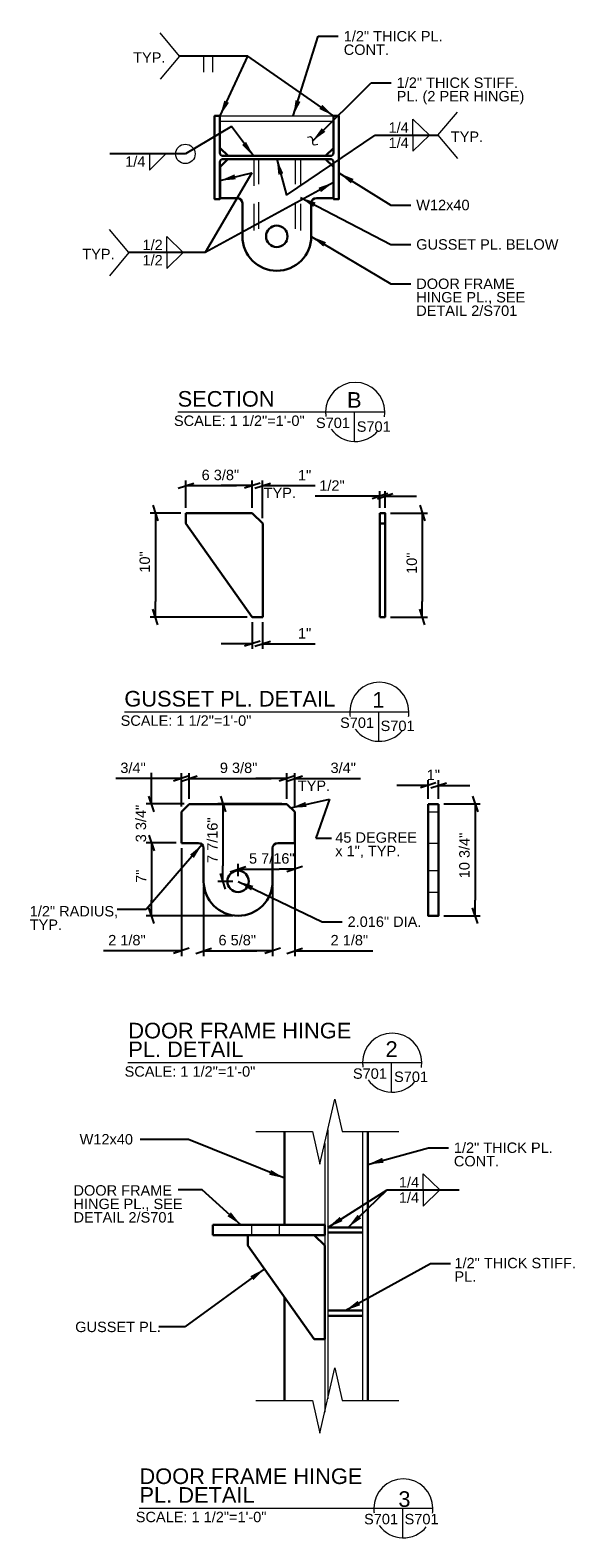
# Model space of a CAD drawing. Header units: inches. Extents: x 426 to 861, y -156 to 91.
# Tile 3 of 3: x 809 to 861, y -110 to 35. Entities that reach past the tile are written whole.
import ezdxf
from ezdxf.enums import TextEntityAlignment as Align

# ---------------------------------------------------------------- set-up
doc = ezdxf.new("R2010")
doc.units = ezdxf.units.IN
doc.header["$LTSCALE"] = 12
doc.header["$MEASUREMENT"] = 0
doc.linetypes.add('DGN Style 2', pattern=[0.358262, 0.214957, -0.143305])
for name, color, linetype, lineweight in [('G-ANN-TTLB', 7, 'Continuous', 0), ('G-ANNO-DIM', 1, 'Continuous', 0), ('G-ANNO-TEXT', 7, 'Continuous', 0), ('S-COLS-PRIM', 3, 'Continuous', 30), ('S-STIF-TRAN', 3, 'Continuous', 30)]:
    doc.layers.add(name, color=color, linetype=linetype, lineweight=lineweight)
doc.styles.add("1 1 2 1'-0", font='arial.ttf', dxfattribs={"height": 1})
doc.dimstyles.new("1 1 2 1'-0", dxfattribs={"dimtxt": 1, "dimasz": 1.5, "dimexe": 0.5, "dimexo": 0.5, "dimgap": 0.5, "dimtad": 1, "dimdec": 4, "dimzin": 11, "dimdsep": 46, "dimlunit": 4, "dimtxsty": "1 1 2 1'-0", "dimcen": 0.09, "dimadec": 4, "dimazin": 3, "dimtfac": 1, "dimtdec": 4, "dimtofl": 0, "dimtmove": 0, "dimatfit": 3, "dimfxl": 1, "dimfrac": 2, "dimtzin": 11, "dimarcsym": 0})

# ---------------------------------------------------------------- blocks, each defined once
blk = doc.blocks.new('w12x40-e')
at = {"layer": 'S-COLS-PRIM', "flags": 128}
blk.add_lwpolyline([(-0.15, -5.16), (-0.15, 5.15), (-0.15, 5.15, 0.414214), (-0.45, 5.45), (-0.45, 5.45), (-4, 5.45), (-4, 5.97), (4, 5.97), (4, 5.45), (0.45, 5.45), (0.45, 5.45, 0.414214), (0.15, 5.15), (0.15, 5.15), (0.15, -5.16), (0.15, -5.16, 0.414214), (0.45, -5.46), (0.45, -5.46), (4, -5.46), (4, -5.97), (-4, -5.97), (-4, -5.46), (-0.45, -5.46), (-0.45, -5.46, 0.414214), (-0.15, -5.16)], format="xyb", close=True, dxfattribs=at)
blk = doc.blocks.new('*U103')
at = {"layer": 'S-STIF-TRAN'}
for p, q in [((-4.69, 5.37), (-5.44, 4.62)), ((-5.44, 4.62), (-5.44, 1.62)), ((-4.69, 5.37), (4.69, 5.37)), ((4.69, 5.37), (5.44, 4.62)), ((5.44, 4.62), (5.44, 1.62)), ((-5.44, 1.62), (-3.81, 1.62)), ((3.81, 1.62), (5.44, 1.62)), ((-3.31, 1.12), (-3.31, -2.06)), ((3.31, 1.12), (3.31, -2.06))]:
    blk.add_line(p, q, dxfattribs=at)
blk.add_circle((0, -2.06), 1.03, dxfattribs=at)
at = {"layer": 'S-STIF-TRAN', "extrusion": (0, 0, -1)}
for centre, radius, start, end in [((3.81, 1.12), 0.5, 90, 180), ((-3.81, 1.12), 0.5, 0, 90), ((0, -2.06), 3.31, 180, 0)]:
    blk.add_arc(centre, radius, start, end, dxfattribs=at)
blk = doc.blocks.new('*U104')
at = {"layer": 'S-STIF-TRAN'}
for p, q in [((-4.69, 5.37), (-5.44, 4.62)), ((-5.44, 4.62), (-5.44, 1.62)), ((-4.69, 5.37), (4.69, 5.37)), ((4.69, 5.37), (5.44, 4.62)), ((5.44, 4.62), (5.44, 1.62)), ((-5.44, 1.62), (-3.81, 1.62)), ((3.81, 1.62), (5.44, 1.62)), ((-3.31, 1.12), (-3.31, -2.06)), ((3.31, 1.12), (3.31, -2.06))]:
    blk.add_line(p, q, dxfattribs=at)
blk.add_circle((0, -2.06), 1.03, dxfattribs=at)
at = {"layer": 'S-STIF-TRAN', "extrusion": (0, 0, -1)}
for centre, radius, start, end in [((3.81, 1.12), 0.5, 90, 180), ((-3.81, 1.12), 0.5, 0, 90), ((0, -2.06), 3.31, 180, 0)]:
    blk.add_arc(centre, radius, start, end, dxfattribs=at)
blk = doc.blocks.new('_Oblique_0.3')
at = {"color": 0, "linetype": 'ByBlock', "lineweight": -2}
for p, q in [((0, 0), (-1, 0)), ((0.5, 0.167), (-0.5, -0.167))]:
    blk.add_line(p, q, dxfattribs=at)
blk = doc.blocks.new('*D124')
at = {"layer": 'Defpoints', "color": 0, "lineweight": 0, "transparency": 16777216}
for p in [(848.29, -37.33), (847.29, -39.12), (848.29, -39.12)]:
    blk.add_point(p, dxfattribs=at)
at = {"layer": 'G-ANNO-DIM', "color": 0, "lineweight": -2, "transparency": 16777216}
for p, q in [((845.79, -37.33), (844.29, -37.33)), ((847.29, -38.62), (847.29, -36.83)), ((848.29, -38.62), (848.29, -36.83)), ((849.79, -37.33), (851.29, -37.33))]:
    blk.add_line(p, q, dxfattribs=at)
at = {"layer": 'G-ANNO-DIM', "color": 0, "lineweight": -2, "transparency": 16777216, "xscale": 1.5, "yscale": 1.5, "zscale": 1.5}
blk.add_blockref('_Oblique_0.3', (847.29, -37.33), dxfattribs=at)
at = {"layer": 'G-ANNO-DIM', "color": 0, "lineweight": -2, "transparency": 16777216, "xscale": 1.5, "yscale": 1.5, "zscale": 1.5, "rotation": 180}
blk.add_blockref('_Oblique_0.3', (848.29, -37.33), dxfattribs=at)
at = {"layer": 'G-ANNO-DIM', "color": 0, "transparency": 16777216, "insert": (847.79, -36.32), "char_height": 1, "attachment_point": 5, "style": "1 1 2 1'-0"}
blk.add_mtext('1"', dxfattribs=at)
blk = doc.blocks.new('*D125')
at = {"layer": 'Defpoints', "color": 0, "lineweight": 0, "transparency": 16777216}
for p in [(848.29, -39.12), (848.29, -49.87), (851.8, -49.87)]:
    blk.add_point(p, dxfattribs=at)
at = {"layer": 'G-ANNO-DIM', "color": 0, "lineweight": -2, "transparency": 16777216}
for p, q in [((848.79, -39.12), (852.3, -39.12)), ((851.8, -40.62), (851.8, -48.37)), ((848.79, -49.87), (852.3, -49.87))]:
    blk.add_line(p, q, dxfattribs=at)
at = {"layer": 'G-ANNO-DIM', "color": 0, "lineweight": -2, "transparency": 16777216, "xscale": 1.5, "yscale": 1.5, "zscale": 1.5}
for p, rotation in [((851.8, -39.12), 90), ((851.8, -49.87), 270)]:
    blk.add_blockref('_Oblique_0.3', p, dxfattribs=dict(at, rotation=rotation))
at = {"layer": 'G-ANNO-DIM', "color": 0, "transparency": 16777216, "insert": (850.78, -44.07), "char_height": 1, "attachment_point": 5, "rotation": 90, "style": "1 1 2 1'-0"}
blk.add_mtext('10 3/4"', dxfattribs=at)
blk = doc.blocks.new('*D126')
at = {"layer": 'Defpoints', "color": 0, "lineweight": 0, "transparency": 16777216}
for p in [(833.72, -36.67), (824.34, -39.12), (833.72, -39.12)]:
    blk.add_point(p, dxfattribs=at)
at = {"layer": 'G-ANNO-DIM', "color": 0, "lineweight": -2, "transparency": 16777216}
for p, q in [((824.34, -38.62), (824.34, -36.17)), ((833.72, -38.62), (833.72, -36.17)), ((825.84, -36.67), (832.22, -36.67))]:
    blk.add_line(p, q, dxfattribs=at)
at = {"layer": 'G-ANNO-DIM', "color": 0, "lineweight": -2, "transparency": 16777216, "xscale": 1.5, "yscale": 1.5, "zscale": 1.5, "rotation": 180}
blk.add_blockref('_Oblique_0.3', (824.34, -36.67), dxfattribs=at)
at = {"layer": 'G-ANNO-DIM', "color": 0, "lineweight": -2, "transparency": 16777216, "xscale": 1.5, "yscale": 1.5, "zscale": 1.5}
blk.add_blockref('_Oblique_0.3', (833.72, -36.67), dxfattribs=at)
at = {"layer": 'G-ANNO-DIM', "color": 0, "transparency": 16777216, "insert": (829.08, -35.65), "char_height": 1, "attachment_point": 5, "style": "1 1 2 1'-0"}
blk.add_mtext('9 3/8"', dxfattribs=at)
blk = doc.blocks.new('*D127')
at = {"layer": 'Defpoints', "color": 0, "lineweight": 0, "transparency": 16777216}
for p in [(834.47, -36.67), (833.72, -39.12), (834.47, -39.87)]:
    blk.add_point(p, dxfattribs=at)
at = {"layer": 'G-ANNO-DIM', "color": 0, "lineweight": -2, "transparency": 16777216}
for p, q in [((833.72, -38.62), (833.72, -36.17)), ((834.47, -39.37), (834.47, -36.17)), ((832.22, -36.67), (830.72, -36.67)), ((835.97, -36.67), (840.78, -36.67))]:
    blk.add_line(p, q, dxfattribs=at)
at = {"layer": 'G-ANNO-DIM', "color": 0, "lineweight": -2, "transparency": 16777216, "xscale": 1.5, "yscale": 1.5, "zscale": 1.5}
blk.add_blockref('_Oblique_0.3', (833.72, -36.67), dxfattribs=at)
at = {"layer": 'G-ANNO-DIM', "color": 0, "lineweight": -2, "transparency": 16777216, "xscale": 1.5, "yscale": 1.5, "zscale": 1.5, "rotation": 180}
blk.add_blockref('_Oblique_0.3', (834.47, -36.67), dxfattribs=at)
at = {"layer": 'G-ANNO-DIM', "color": 0, "transparency": 16777216, "insert": (839.13, -35.65), "char_height": 1, "attachment_point": 5, "style": "1 1 2 1'-0"}
blk.add_mtext('3/4"', dxfattribs=at)
blk = doc.blocks.new('*D128')
at = {"layer": 'Defpoints', "color": 0, "lineweight": 0, "transparency": 16777216}
for p in [(823.59, -36.67), (824.34, -39.12), (823.59, -39.87)]:
    blk.add_point(p, dxfattribs=at)
at = {"layer": 'G-ANNO-DIM', "color": 0, "lineweight": -2, "transparency": 16777216}
for p, q in [((823.59, -39.37), (823.59, -36.17)), ((824.34, -38.62), (824.34, -36.17)), ((822.09, -36.67), (817.28, -36.67)), ((825.84, -36.67), (827.34, -36.67))]:
    blk.add_line(p, q, dxfattribs=at)
at = {"layer": 'G-ANNO-DIM', "color": 0, "lineweight": -2, "transparency": 16777216, "xscale": 1.5, "yscale": 1.5, "zscale": 1.5}
blk.add_blockref('_Oblique_0.3', (823.59, -36.67), dxfattribs=at)
at = {"layer": 'G-ANNO-DIM', "color": 0, "lineweight": -2, "transparency": 16777216, "xscale": 1.5, "yscale": 1.5, "zscale": 1.5, "rotation": 180}
blk.add_blockref('_Oblique_0.3', (824.34, -36.67), dxfattribs=at)
at = {"layer": 'G-ANNO-DIM', "color": 0, "transparency": 16777216, "insert": (818.94, -35.65), "char_height": 1, "attachment_point": 5, "style": "1 1 2 1'-0"}
blk.add_mtext('3/4"', dxfattribs=at)
blk = doc.blocks.new('*D129')
at = {"layer": 'Defpoints', "color": 0, "lineweight": 0, "transparency": 16777216}
for p in [(824.34, -39.12), (820.71, -42.87), (823.59, -42.87)]:
    blk.add_point(p, dxfattribs=at)
at = {"layer": 'G-ANNO-DIM', "color": 0, "lineweight": -2, "transparency": 16777216}
for p, q in [((820.71, -37.62), (820.71, -36.12)), ((823.84, -39.12), (820.21, -39.12)), ((823.09, -42.87), (820.21, -42.87)), ((820.71, -44.37), (820.71, -45.87))]:
    blk.add_line(p, q, dxfattribs=at)
at = {"layer": 'G-ANNO-DIM', "color": 0, "lineweight": -2, "transparency": 16777216, "xscale": 1.5, "yscale": 1.5, "zscale": 1.5}
for p, rotation in [((820.71, -39.12), 270), ((820.71, -42.87), 90)]:
    blk.add_blockref('_Oblique_0.3', p, dxfattribs=dict(at, rotation=rotation))
at = {"layer": 'G-ANNO-DIM', "color": 0, "transparency": 16777216, "insert": (819.7, -41), "char_height": 1, "attachment_point": 5, "rotation": 90, "style": "1 1 2 1'-0"}
blk.add_mtext('3 3/4"', dxfattribs=at)
blk = doc.blocks.new('*D130')
at = {"layer": 'Defpoints', "color": 0, "lineweight": 0, "transparency": 16777216}
for p in [(825.72, -46.56), (832.34, -46.56), (832.34, -53.24)]:
    blk.add_point(p, dxfattribs=at)
at = {"layer": 'G-ANNO-DIM', "color": 0, "lineweight": -2, "transparency": 16777216}
for p, q in [((825.72, -47.06), (825.72, -53.74)), ((832.34, -47.06), (832.34, -53.74)), ((827.22, -53.24), (830.84, -53.24))]:
    blk.add_line(p, q, dxfattribs=at)
at = {"layer": 'G-ANNO-DIM', "color": 0, "lineweight": -2, "transparency": 16777216, "xscale": 1.5, "yscale": 1.5, "zscale": 1.5, "rotation": 180}
blk.add_blockref('_Oblique_0.3', (825.72, -53.24), dxfattribs=at)
at = {"layer": 'G-ANNO-DIM', "color": 0, "lineweight": -2, "transparency": 16777216, "xscale": 1.5, "yscale": 1.5, "zscale": 1.5}
blk.add_blockref('_Oblique_0.3', (832.34, -53.24), dxfattribs=at)
at = {"layer": 'G-ANNO-DIM', "color": 0, "transparency": 16777216, "insert": (828.95, -52.22), "char_height": 1, "attachment_point": 5, "style": "1 1 2 1'-0"}
blk.add_mtext('6 5/8"', dxfattribs=at)
blk = doc.blocks.new('*D131')
at = {"layer": 'Defpoints', "color": 0, "lineweight": 0, "transparency": 16777216}
for p in [(823.59, -42.87), (820.71, -49.87), (829.03, -49.87)]:
    blk.add_point(p, dxfattribs=at)
at = {"layer": 'G-ANNO-DIM', "color": 0, "lineweight": -2, "transparency": 16777216}
for p, q in [((823.09, -42.87), (820.21, -42.87)), ((820.71, -44.37), (820.71, -48.37)), ((828.53, -49.87), (820.21, -49.87))]:
    blk.add_line(p, q, dxfattribs=at)
at = {"layer": 'G-ANNO-DIM', "color": 0, "lineweight": -2, "transparency": 16777216, "xscale": 1.5, "yscale": 1.5, "zscale": 1.5}
for p, rotation in [((820.71, -42.87), 90), ((820.71, -49.87), 270)]:
    blk.add_blockref('_Oblique_0.3', p, dxfattribs=dict(at, rotation=rotation))
at = {"layer": 'G-ANNO-DIM', "color": 0, "transparency": 16777216, "insert": (819.71, -46.07), "char_height": 1, "attachment_point": 5, "rotation": 90, "style": "1 1 2 1'-0"}
blk.add_mtext('7"', dxfattribs=at)
blk = doc.blocks.new('*D132')
at = {"layer": 'Defpoints', "color": 0, "lineweight": 0, "transparency": 16777216}
for p in [(834.47, -42.87), (832.34, -46.56), (834.47, -53.24)]:
    blk.add_point(p, dxfattribs=at)
at = {"layer": 'G-ANNO-DIM', "color": 0, "lineweight": -2, "transparency": 16777216}
for p, q in [((834.47, -43.37), (834.47, -53.74)), ((832.34, -47.06), (832.34, -53.74)), ((830.84, -53.24), (829.34, -53.24)), ((835.97, -53.24), (841.97, -53.24))]:
    blk.add_line(p, q, dxfattribs=at)
at = {"layer": 'G-ANNO-DIM', "color": 0, "lineweight": -2, "transparency": 16777216, "xscale": 1.5, "yscale": 1.5, "zscale": 1.5}
blk.add_blockref('_Oblique_0.3', (832.34, -53.24), dxfattribs=at)
at = {"layer": 'G-ANNO-DIM', "color": 0, "lineweight": -2, "transparency": 16777216, "xscale": 1.5, "yscale": 1.5, "zscale": 1.5, "rotation": 180}
blk.add_blockref('_Oblique_0.3', (834.47, -53.24), dxfattribs=at)
at = {"layer": 'G-ANNO-DIM', "color": 0, "transparency": 16777216, "insert": (839.72, -52.22), "char_height": 1, "attachment_point": 5, "style": "1 1 2 1'-0"}
blk.add_mtext('2 1/8"', dxfattribs=at)
blk = doc.blocks.new('*D133')
at = {"layer": 'Defpoints', "color": 0, "lineweight": 0, "transparency": 16777216}
for p in [(823.59, -42.87), (825.72, -46.56), (823.59, -53.24)]:
    blk.add_point(p, dxfattribs=at)
at = {"layer": 'G-ANNO-DIM', "color": 0, "lineweight": -2, "transparency": 16777216}
for p, q in [((823.59, -43.37), (823.59, -53.74)), ((825.72, -47.06), (825.72, -53.74)), ((822.09, -53.24), (816.1, -53.24)), ((827.22, -53.24), (828.72, -53.24))]:
    blk.add_line(p, q, dxfattribs=at)
at = {"layer": 'G-ANNO-DIM', "color": 0, "lineweight": -2, "transparency": 16777216, "xscale": 1.5, "yscale": 1.5, "zscale": 1.5}
blk.add_blockref('_Oblique_0.3', (823.59, -53.24), dxfattribs=at)
at = {"layer": 'G-ANNO-DIM', "color": 0, "lineweight": -2, "transparency": 16777216, "xscale": 1.5, "yscale": 1.5, "zscale": 1.5, "rotation": 180}
blk.add_blockref('_Oblique_0.3', (825.72, -53.24), dxfattribs=at)
at = {"layer": 'G-ANNO-DIM', "color": 0, "transparency": 16777216, "insert": (818.35, -52.22), "char_height": 1, "attachment_point": 5, "style": "1 1 2 1'-0"}
blk.add_mtext('2 1/8"', dxfattribs=at)
blk = doc.blocks.new('*D134')
at = {"layer": 'Defpoints', "color": 0, "lineweight": 0, "transparency": 16777216}
for p in [(833.72, -39.12), (827.58, -46.56), (829.03, -46.56)]:
    blk.add_point(p, dxfattribs=at)
at = {"layer": 'G-ANNO-DIM', "color": 0, "lineweight": -2, "transparency": 16777216}
for p, q in [((833.22, -39.12), (827.08, -39.12)), ((827.58, -40.62), (827.58, -45.06)), ((828.53, -46.56), (827.08, -46.56))]:
    blk.add_line(p, q, dxfattribs=at)
at = {"layer": 'G-ANNO-DIM', "color": 0, "lineweight": -2, "transparency": 16777216, "xscale": 1.5, "yscale": 1.5, "zscale": 1.5}
for p, rotation in [((827.58, -39.12), 90), ((827.58, -46.56), 270)]:
    blk.add_blockref('_Oblique_0.3', p, dxfattribs=dict(at, rotation=rotation))
at = {"layer": 'G-ANNO-DIM', "color": 0, "transparency": 16777216, "insert": (826.57, -42.6), "char_height": 1, "attachment_point": 5, "rotation": 90, "style": "1 1 2 1'-0"}
blk.add_mtext('7 7/16"', dxfattribs=at)
blk = doc.blocks.new('*D135')
at = {"layer": 'Defpoints', "color": 0, "lineweight": 0, "transparency": 16777216}
for p in [(834.47, -39.87), (834.47, -45.38), (829.03, -46.56)]:
    blk.add_point(p, dxfattribs=at)
at = {"layer": 'G-ANNO-DIM', "color": 0, "lineweight": -2, "transparency": 16777216}
for p, q in [((834.47, -40.37), (834.47, -45.88)), ((829.03, -46.06), (829.03, -44.88)), ((830.53, -45.38), (832.97, -45.38))]:
    blk.add_line(p, q, dxfattribs=at)
at = {"layer": 'G-ANNO-DIM', "color": 0, "lineweight": -2, "transparency": 16777216, "xscale": 1.5, "yscale": 1.5, "zscale": 1.5, "rotation": 180}
blk.add_blockref('_Oblique_0.3', (829.03, -45.38), dxfattribs=at)
at = {"layer": 'G-ANNO-DIM', "color": 0, "lineweight": -2, "transparency": 16777216, "xscale": 1.5, "yscale": 1.5, "zscale": 1.5}
blk.add_blockref('_Oblique_0.3', (834.47, -45.38), dxfattribs=at)
at = {"layer": 'G-ANNO-DIM', "color": 0, "transparency": 16777216, "insert": (832.27, -44.36), "char_height": 1, "attachment_point": 5, "style": "1 1 2 1'-0"}
blk.add_mtext('5 7/16"', dxfattribs=at)
blk = doc.blocks.new('*D136')
at = {"layer": 'Defpoints', "color": 0, "lineweight": 0, "transparency": 16777216}
for p in [(830.39, -8.51), (824.02, -11.15), (830.39, -11.15)]:
    blk.add_point(p, dxfattribs=at)
at = {"layer": 'G-ANNO-DIM', "color": 0, "lineweight": -2, "transparency": 16777216}
for p, q in [((824.02, -10.65), (824.02, -8.01)), ((825.52, -8.51), (828.89, -8.51)), ((830.39, -10.65), (830.39, -8.01))]:
    blk.add_line(p, q, dxfattribs=at)
at = {"layer": 'G-ANNO-DIM', "color": 0, "lineweight": -2, "transparency": 16777216, "xscale": 1.5, "yscale": 1.5, "zscale": 1.5, "rotation": 180}
blk.add_blockref('_Oblique_0.3', (824.02, -8.51), dxfattribs=at)
at = {"layer": 'G-ANNO-DIM', "color": 0, "lineweight": -2, "transparency": 16777216, "xscale": 1.5, "yscale": 1.5, "zscale": 1.5}
blk.add_blockref('_Oblique_0.3', (830.39, -8.51), dxfattribs=at)
at = {"layer": 'G-ANNO-DIM', "color": 0, "transparency": 16777216, "insert": (827.33, -7.49), "char_height": 1, "attachment_point": 5, "style": "1 1 2 1'-0"}
blk.add_mtext('6 3/8"', dxfattribs=at)
blk = doc.blocks.new('*D137')
at = {"layer": 'Defpoints', "color": 0, "lineweight": 0, "transparency": 16777216}
for p in [(831.39, -8.51), (830.39, -11.15), (831.39, -12.15)]:
    blk.add_point(p, dxfattribs=at)
at = {"layer": 'G-ANNO-DIM', "color": 0, "lineweight": -2, "transparency": 16777216}
for p, q in [((828.89, -8.51), (827.39, -8.51)), ((830.39, -10.65), (830.39, -8.01)), ((831.39, -11.65), (831.39, -8.01)), ((832.89, -8.51), (836.45, -8.51))]:
    blk.add_line(p, q, dxfattribs=at)
at = {"layer": 'G-ANNO-DIM', "color": 0, "lineweight": -2, "transparency": 16777216, "xscale": 1.5, "yscale": 1.5, "zscale": 1.5}
blk.add_blockref('_Oblique_0.3', (830.39, -8.51), dxfattribs=at)
at = {"layer": 'G-ANNO-DIM', "color": 0, "lineweight": -2, "transparency": 16777216, "xscale": 1.5, "yscale": 1.5, "zscale": 1.5, "rotation": 180}
blk.add_blockref('_Oblique_0.3', (831.39, -8.51), dxfattribs=at)
at = {"layer": 'G-ANNO-DIM', "color": 0, "transparency": 16777216, "insert": (835.42, -7.51), "char_height": 1, "attachment_point": 5, "style": "1 1 2 1'-0"}
blk.add_mtext('1"', dxfattribs=at)
blk = doc.blocks.new('*D138')
at = {"layer": 'Defpoints', "color": 0, "lineweight": 0, "transparency": 16777216}
for p in [(843.16, -11.15), (843.16, -21.15), (846.73, -21.15)]:
    blk.add_point(p, dxfattribs=at)
at = {"layer": 'G-ANNO-DIM', "color": 0, "lineweight": -2, "transparency": 16777216}
for p, q in [((843.66, -11.15), (847.23, -11.15)), ((846.73, -12.65), (846.73, -19.65)), ((843.66, -21.15), (847.23, -21.15))]:
    blk.add_line(p, q, dxfattribs=at)
at = {"layer": 'G-ANNO-DIM', "color": 0, "lineweight": -2, "transparency": 16777216, "xscale": 1.5, "yscale": 1.5, "zscale": 1.5}
for p, rotation in [((846.73, -11.15), 90), ((846.73, -21.15), 270)]:
    blk.add_blockref('_Oblique_0.3', p, dxfattribs=dict(at, rotation=rotation))
at = {"layer": 'G-ANNO-DIM', "color": 0, "transparency": 16777216, "insert": (845.72, -15.97), "char_height": 1, "attachment_point": 5, "rotation": 90, "style": "1 1 2 1'-0"}
blk.add_mtext('10"', dxfattribs=at)
blk = doc.blocks.new('*D139')
at = {"layer": 'Defpoints', "color": 0, "lineweight": 0, "transparency": 16777216}
for p in [(842.66, -9.53), (842.66, -11.15), (843.16, -11.15)]:
    blk.add_point(p, dxfattribs=at)
at = {"layer": 'G-ANNO-DIM', "color": 0, "lineweight": -2, "transparency": 16777216}
for p, q in [((841.16, -9.53), (836.44, -9.53)), ((842.66, -10.65), (842.66, -9.03)), ((843.16, -10.65), (843.16, -9.03)), ((844.66, -9.53), (846.16, -9.53))]:
    blk.add_line(p, q, dxfattribs=at)
at = {"layer": 'G-ANNO-DIM', "color": 0, "lineweight": -2, "transparency": 16777216, "xscale": 1.5, "yscale": 1.5, "zscale": 1.5}
blk.add_blockref('_Oblique_0.3', (842.66, -9.53), dxfattribs=at)
at = {"layer": 'G-ANNO-DIM', "color": 0, "lineweight": -2, "transparency": 16777216, "xscale": 1.5, "yscale": 1.5, "zscale": 1.5, "rotation": 180}
blk.add_blockref('_Oblique_0.3', (843.16, -9.53), dxfattribs=at)
at = {"layer": 'G-ANNO-DIM', "color": 0, "transparency": 16777216, "insert": (838.05, -8.51), "char_height": 1, "attachment_point": 5, "style": "1 1 2 1'-0"}
blk.add_mtext('1/2"', dxfattribs=at)
blk = doc.blocks.new('*D140')
at = {"layer": 'Defpoints', "color": 0, "lineweight": 0, "transparency": 16777216}
for p in [(830.39, -21.15), (831.39, -21.15), (831.39, -23.71)]:
    blk.add_point(p, dxfattribs=at)
at = {"layer": 'G-ANNO-DIM', "color": 0, "lineweight": -2, "transparency": 16777216}
for p, q in [((830.39, -21.65), (830.39, -24.21)), ((831.39, -21.65), (831.39, -24.21)), ((828.89, -23.71), (827.39, -23.71)), ((832.89, -23.71), (836.45, -23.71))]:
    blk.add_line(p, q, dxfattribs=at)
at = {"layer": 'G-ANNO-DIM', "color": 0, "lineweight": -2, "transparency": 16777216, "xscale": 1.5, "yscale": 1.5, "zscale": 1.5}
blk.add_blockref('_Oblique_0.3', (830.39, -23.71), dxfattribs=at)
at = {"layer": 'G-ANNO-DIM', "color": 0, "lineweight": -2, "transparency": 16777216, "xscale": 1.5, "yscale": 1.5, "zscale": 1.5, "rotation": 180}
blk.add_blockref('_Oblique_0.3', (831.39, -23.71), dxfattribs=at)
at = {"layer": 'G-ANNO-DIM', "color": 0, "transparency": 16777216, "insert": (835.42, -22.71), "char_height": 1, "attachment_point": 5, "style": "1 1 2 1'-0"}
blk.add_mtext('1"', dxfattribs=at)
blk = doc.blocks.new('*D141')
at = {"layer": 'Defpoints', "color": 0, "lineweight": 0, "transparency": 16777216}
for p in [(824.02, -11.15), (821.08, -21.15), (830.39, -21.15)]:
    blk.add_point(p, dxfattribs=at)
at = {"layer": 'G-ANNO-DIM', "color": 0, "lineweight": -2, "transparency": 16777216}
for p, q in [((823.52, -11.15), (820.58, -11.15)), ((821.08, -12.65), (821.08, -19.65)), ((829.89, -21.15), (820.58, -21.15))]:
    blk.add_line(p, q, dxfattribs=at)
at = {"layer": 'G-ANNO-DIM', "color": 0, "lineweight": -2, "transparency": 16777216, "xscale": 1.5, "yscale": 1.5, "zscale": 1.5}
for p, rotation in [((821.08, -11.15), 90), ((821.08, -21.15), 270)]:
    blk.add_blockref('_Oblique_0.3', p, dxfattribs=dict(at, rotation=rotation))
at = {"layer": 'G-ANNO-DIM', "color": 0, "transparency": 16777216, "insert": (820.07, -15.85), "char_height": 1, "attachment_point": 5, "rotation": 90, "style": "1 1 2 1'-0"}
blk.add_mtext('10"', dxfattribs=at)
blk = doc.blocks.new('all_around_1')
at = {"layer": 'G-ANNO-TEXT'}
blk.add_circle((0, 0), 0.0625, dxfattribs=at)

msp = doc.modelspace()

# ---------------------------------------------------------------- linework, layer by layer
at = {"layer": 'G-ANN-TTLB', "color": 7, "linetype": 'Continuous', "lineweight": 13}
for p, q in [((823.2424, -1.41793), (843.1252, -1.41793)), ((818.12035, -30.25395), (845.442, -30.25395)), ((818.44457, -63.99243), (846.6751, -63.99243)), ((819.51588, -106.84512), (847.74641, -106.84512))]:
    msp.add_line(p, q, dxfattribs=at)
at = {"layer": 'G-ANN-TTLB', "color": 7, "linetype": 'Continuous', "lineweight": 0}
for centre, radius, start, end in [((840.28357, -1.41793), 2.84162, 0, 180), ((840.28357, -1.41793), 2.84213, 180, 188.8691645), ((840.28357, -1.41793), 2.84213, 350.56955, 0), ((840.28357, -1.41793), 2.84213, 215.7518704, 321.0245309), ((842.60038, -30.25395), 2.84162, 0, 180), ((842.60038, -30.25395), 2.84213, 180, 188.8691645), ((842.60038, -30.25395), 2.84213, 350.56955, 0), ((842.60038, -30.25395), 2.84213, 215.7518704, 321.0245309), ((843.83347, -63.99243), 2.84162, 0, 180), ((843.83347, -63.99243), 2.84213, 180, 188.8691645), ((843.83347, -63.99243), 2.84213, 350.56955, 0), ((843.83347, -63.99243), 2.84213, 215.7518704, 321.0245309), ((844.90479, -106.84512), 2.84162, 0, 180), ((844.90479, -106.84512), 2.84213, 180, 188.8691645), ((844.90479, -106.84512), 2.84213, 350.56955, 0), ((844.90479, -106.84512), 2.84213, 215.7518704, 321.0245309)]:
    msp.add_arc(centre, radius, start, end, dxfattribs=at)
at = {"layer": 'G-ANNO-TEXT', "color": 7, "linetype": 'Continuous', "lineweight": 0}
for p, q in [((823.41614, 32.79918), (821.54386, 35.03048)), ((823.41614, 32.79918), (821.54386, 30.56787)), ((848.22178, 25.18789), (850.09406, 27.41919)), ((848.22178, 25.18789), (850.09406, 22.95658)), ((818.53318, 13.90513), (816.66089, 16.13643)), ((818.53318, 13.90513), (816.66089, 11.67383))]:
    msp.add_line(p, q, dxfattribs=at)
at = {"layer": 'G-ANNO-TEXT'}
for p, q in [((825.70014, 32.79918), (825.70014, 31.25048)), ((826.55972, 32.79918), (826.55972, 31.25048)), ((827.29427, 27.04861), (838.20427, 27.04861)), ((827.29427, 26.54861), (838.20427, 26.54861)), ((845.82364, 26.74196), (847.40424, 25.19047)), ((845.82364, 25.19327), (845.82364, 26.74196)), ((845.82364, 23.64457), (847.40424, 25.19606)), ((845.82364, 25.19327), (845.82364, 23.64457)), ((820.51716, 21.83842), (822.09776, 23.38991)), ((820.51716, 23.38711), (820.51716, 21.83842)), ((822.18503, 15.45382), (823.76563, 13.90233)), ((822.18503, 13.90513), (822.18503, 15.45382)), ((822.18503, 12.35643), (823.76563, 13.90793)), ((822.18503, 13.90513), (822.18503, 12.35643)), ((840.19603, -1.41793), (840.19603, -4.25871)), ((842.51284, -30.25395), (842.51284, -33.09473)), ((847.2885, -39.87348), (848.2885, -39.87348)), ((847.2885, -42.87348), (848.2885, -42.87348)), ((847.2885, -45.52973), (848.2885, -45.52973)), ((847.2885, -47.59223), (848.2885, -47.59223)), ((843.74593, -63.99243), (843.74593, -66.83321)), ((837.64332, -70.46425), (837.64332, -96.3155)), ((840.99832, -70.6271), (840.99832, -96.47835)), ((837.34832, -71.76225), (837.34832, -97.6135)), ((846.8158, -74.68141), (848.39641, -76.2329)), ((846.8158, -76.2301), (846.8158, -74.68141)), ((846.8158, -77.77879), (848.39641, -76.2273)), ((846.8158, -76.2301), (846.8158, -77.77879)), ((830.34832, -80.58275), (830.34832, -79.58275)), ((833.00457, -80.58275), (833.00457, -79.58275)), ((844.81724, -106.84512), (844.81724, -109.6859))]:
    msp.add_line(p, q, dxfattribs=at)
at = {"layer": 'G-ANNO-TEXT', "linetype": 'DGN Style 2', "flags": 128}
for points in [[(830.53052, 22.89861), (830.53052, 15.48833), (831.03052, 15.48833), (831.03052, 22.89861), (830.53052, 22.89861)], [(835.03052, 22.89861), (835.03052, 15.48833), (834.53052, 15.48833), (834.53052, 22.89861), (835.03052, 22.89861)]]:
    msp.add_lwpolyline(points, close=True, dxfattribs=at)
at = {"layer": 'G-ANNO-TEXT', "flags": 128}
for points in [[(830.74482, -70.6271), (832.17059, -70.6271), (836.18054, -70.6271), (836.89342, -73.76378), (838.31919, -67.49043), (839.03207, -70.6271), (844.46779, -70.6271)], [(830.74482, -96.47835), (832.17059, -96.47835), (836.18054, -96.47835), (836.89342, -99.61503), (838.31919, -93.34168), (839.03207, -96.47835), (844.46779, -96.47835)]]:
    msp.add_lwpolyline(points, dxfattribs=at)
at = {"layer": 'G-ANNO-TEXT'}
msp.add_open_spline([(835.70746, 25.01456), (836.21534, 25.19391), (836.11193, 24.4904), (836.22807, 24.16153), (836.69489, 24.32638)], degree=3, dxfattribs=at)
at = {"layer": 'S-COLS-PRIM'}
for p, q in [((833.49332, -70.6271), (833.49332, -79.58275)), ((841.49832, -70.6271), (841.49832, -96.47835)), ((833.49332, -86.55216), (833.49332, -96.47835))]:
    msp.add_line(p, q, dxfattribs=at)
at = {"layer": 'S-STIF-TRAN'}
for p, q in [((828.07693, 23.19361), (827.29427, 23.9309)), ((837.42162, 23.19361), (838.20427, 23.9309)), ((824.01841, -11.15324), (830.39341, -11.15324)), ((831.39341, -12.15324), (830.39341, -11.15324)), ((842.65644, -11.15324), (842.65644, -21.15324)), ((831.39341, -12.15324), (831.39341, -21.15324)), ((842.65644, -12.15324), (843.15644, -12.15324)), ((831.39341, -21.15324), (830.39341, -21.15324)), ((847.2885, -39.12348), (848.2885, -39.12348)), ((826.59832, -80.58275), (826.59832, -79.58275)), ((829.97332, -80.58275), (836.34832, -80.58275)), ((837.34832, -81.58275), (836.34832, -80.58275)), ((837.66132, -79.83275), (840.99832, -79.83275)), ((837.66132, -80.33275), (840.99832, -80.33275)), ((837.34832, -81.58275), (837.34832, -90.58275)), ((837.66132, -87.83275), (840.99832, -87.83275)), ((837.66132, -88.33275), (840.99832, -88.33275)), ((837.34832, -90.58275), (836.34832, -90.58275))]:
    msp.add_line(p, q, dxfattribs=at)
at = {"layer": 'S-STIF-TRAN', "flags": 128}
for points in [[(824.01841, -11.15324), (824.01841, -12.15324), (830.39341, -21.15324)], [(842.65644, -21.15324), (843.15644, -21.15324), (843.15644, -11.15324), (842.65644, -11.15324)], [(848.2885, -49.87348), (847.2885, -49.87348), (847.2885, -39.12348)], [(848.2885, -39.12348), (848.2885, -49.87348), (848.2885, -49.87348), (848.2885, -49.87348)], [(826.59832, -79.58275), (837.34832, -79.58275), (837.34832, -79.58275), (837.34832, -79.58275)], [(837.34832, -79.58275), (837.34832, -80.58275), (826.59832, -80.58275)], [(829.97332, -80.58275), (829.97332, -81.58275), (836.34832, -90.58275)]]:
    msp.add_lwpolyline(points, dxfattribs=at)

# ---------------------------------------------------------------- block references
at = {"layer": 'G-ANNO-TEXT', "xscale": 15, "yscale": 15, "zscale": 15}
msp.add_blockref('all_around_1', (823.96481, 23.38989), dxfattribs=at)
at = {"layer": 'S-COLS-PRIM', "rotation": 270}
msp.add_blockref('w12x40-e', (832.74941, 23.04611), dxfattribs=at)
at = {"layer": 'S-STIF-TRAN'}
for name, p in [('*U103', (832.74926, 17.52361)), ('*U104', (829.03128, -44.49848))]:
    msp.add_blockref(name, p, dxfattribs=at)

# ---------------------------------------------------------------- texts
at = {"layer": 'G-ANN-TTLB', "color": 7, "linetype": 'Continuous', "lineweight": 13, "style": "1 1 2 1'-0"}
for s, p in [('SECTION', (823.22476, -0.91274)), ('GUSSET PL. DETAIL', (818.1027, -29.74877))]:
    msp.add_text(s, height=1.5, dxfattribs=at).set_placement(p)
for s, p in [('B', (840.19603, -0.2676)), ('1', (842.51284, -29.10362)), ('2', (843.77691, -62.68728))]:
    msp.add_text(s, height=1.5, dxfattribs=at).set_placement(p, align=Align.MIDDLE_CENTER)
at = {"layer": 'G-ANN-TTLB', "color": 7, "linetype": 'Continuous', "lineweight": 0, "style": "1 1 2 1'-0"}
for s, p in [('SCALE: 1 1/2"=1\'-0"', (829.14719, -2.7674)), ('S701', (838.14362, -2.96939)), ('SCALE: 1 1/2"=1\'-0"', (824.02513, -31.60343)), ('S701', (840.46042, -31.80541)), ('SCALE: 1 1/2"=1\'-0"', (824.40684, -65.3419)), ('S701', (841.69351, -65.54389))]:
    msp.add_text(s, height=1, dxfattribs=at).set_placement(p, align=Align.CENTER)
at = {"layer": 'G-ANN-TTLB', "color": 7, "linetype": 'Continuous', "lineweight": 0, "char_height": 1, "attachment_point": 8, "line_spacing_factor": 0.72, "style": "1 1 2 1'-0"}
for s, insert in [('\\fArial|b0|i0|c00|p39;S701', (842.05994, -3.34131)), ('\\fArial|b0|i0|c00|p39;S701', (844.3535, -32.1208)), ('\\fArial|b0|i0|c00|p39;S701', (845.64691, -65.86544)), ('\\fArial|b0|i0|c00|p39;SCALE: 1 1/2"=1\'-0"', (825.47815, -108.19459)), ('\\fArial|b0|i0|c00|p39;S701', (842.76483, -108.39658)), ('\\fArial|b0|i0|c00|p39;S701', (846.6579, -108.39658))]:
    msp.add_mtext(s, dxfattribs=dict(at, insert=insert))
at = {"layer": 'G-ANN-TTLB', "color": 7, "linetype": 'Continuous', "lineweight": 13, "char_height": 1.5, "attachment_point": 7, "line_spacing_factor": 0.72, "style": "1 1 2 1'-0"}
for s, insert in [('\\fArial|b0|i0|c00|p39;DOOR FRAME HINGE \\PPL. DETAIL', (818.48441, -63.45963)), ('\\fArial|b0|i0|c00|p39;DOOR FRAME HINGE \\PPL. DETAIL', (819.55572, -106.31232)), ('\\fArial|b0|i0|c00|p39;3', (844.42882, -106.73004))]:
    msp.add_mtext(s, dxfattribs=dict(at, insert=insert))
at = {"layer": 'G-ANNO-TEXT', "color": 7, "linetype": 'Continuous', "lineweight": 0, "style": "1 1 2 1'-0"}
for s, p in [('TYP.', (818.9461, 33.15847)), ('1/4', (843.4859, 24.95934)), ('1/4', (818.17942, 23.15318)), ('W12x40', (846.14494, 18.97562)), ('GUSSET PL. BELOW', (846.14494, 15.1889)), ('TYP.', (814.06313, 14.26442)), ('1/2', (819.84729, 13.6712)), ('TYP.', (831.48771, -8.70767)), ('TYP.', (834.76493, -36.87003)), ('2.016" DIA.', (839.54599, -49.94101)), ('W12x40', (813.80685, -70.86172)), ('1/4', (844.47807, -76.46403)), ('GUSSET PL.', (813.38383, -88.90349))]:
    msp.add_text(s, height=1, dxfattribs=at).set_placement(p, align=Align.TOP_LEFT)
for s, p in [('1/4', (843.4859, 25.42719)), ('1/2', (819.84729, 14.13905)), ('1/4', (844.47807, -75.99617))]:
    msp.add_text(s, height=1, dxfattribs=at).set_placement(p)
msp.add_text('TYP.', height=1, dxfattribs=at).set_placement((852.56987, 25.54718), align=Align.TOP_RIGHT)
at = {"layer": 'G-ANNO-TEXT', "color": 7, "linetype": 'Continuous', "lineweight": 0, "char_height": 1, "attachment_point": 1, "line_spacing_factor": 0.776524, "style": "1 1 2 1'-0"}
for s, insert in [('1/2" THICK PL.\\PCONT.', (839.17984, 35.20725)), ('1/2" THICK STIFF.\\PPL. (2 PER HINGE)', (844.26432, 30.73742)), ('DOOR FRAME\\PHINGE PL., SEE\\PDETAIL 2/S701', (846.14494, 11.40218)), ('45 DEGREE\\Px 1", TYP.', (838.36874, -41.84541)), ('1/2" RADIUS,\\PTYP.', (809.01415, -48.93224)), ('1/2" THICK PL.\\PCONT.', (849.76185, -71.67193)), ('DOOR FRAME\\PHINGE PL., SEE\\PDETAIL 2/S701', (813.21906, -75.77852)), ('1/2" THICK STIFF.\\PPL.', (849.81547, -82.76603))]:
    msp.add_mtext(s, dxfattribs=dict(at, insert=insert))

# ---------------------------------------------------------------- dimensions: what is measured, and where the dimension line sits
at = {"layer": 'G-ANNO-DIM'}
for base, p1, p2, override, picture, middle in [((830.39341, -8.50718), (824.01841, -11.15324), (830.39341, -11.15324), {"dimzin": 15, "dimblk": '_Oblique_0.3', "dimtzin": 15}, '*D136', (827.33305, -8.50718)), ((831.39341, -8.50718), (830.39341, -11.15324), (831.39341, -12.15324), {"dimzin": 15, "dimblk": '_Oblique_0.3', "dimtzin": 15}, '*D137', (835.42103, -8.50718)), ((831.39341, -23.70929), (830.39341, -21.15324), (831.39341, -21.15324), {"dimzin": 15, "dimblk": '_Oblique_0.3', "dimtzin": 15}, '*D140', (835.42103, -23.70929)), ((833.71879, -36.66527), (824.34379, -39.12348), (833.71879, -39.12348), {"dimblk": '_Oblique_0.3'}, '*D126', (829.07684, -36.66527)), ((834.46879, -36.66527), (833.71879, -39.12348), (834.46879, -39.87348), {"dimzin": 15, "dimblk": '_Oblique_0.3', "dimtzin": 15}, '*D127', (839.12568, -36.66527)), ((848.2885, -37.32553), (847.2885, -39.12348), (848.2885, -39.12348), {"dimblk": '_Oblique_0.3'}, '*D124', (847.7885, -37.32553)), ((834.46879, -45.3775), (829.03129, -46.56098), (834.46879, -39.87348), {"dimzin": 15, "dimblk": '_Oblique_0.3', "dimtzin": 15}, '*D135', (832.27461, -45.3775)), ((834.46879, -53.24103), (832.34379, -46.56098), (834.46879, -42.87348), {"dimzin": 15, "dimblk": '_Oblique_0.3', "dimtzin": 15}, '*D132', (839.71709, -53.24103)), ((832.34379, -53.24103), (825.71879, -46.56098), (832.34379, -46.56098), {"dimzin": 15, "dimblk": '_Oblique_0.3', "dimtzin": 15}, '*D130', (828.94513, -53.24103))]:
    dim = msp.add_linear_dim(base=base, p1=p1, p2=p2, dimstyle="1 1 2 1'-0", override=override, dxfattribs=at)
    dim.commit()
    dim.dimension.update_dxf_attribs({"geometry": picture, "text_midpoint": middle, "dimtype": 160})
for base, p1, p2, angle, override, picture, middle in [((842.65644, -9.52729), (843.15644, -11.15324), (842.65644, -11.15324), 180, {"dimzin": 15, "dimblk": '_Oblique_0.3', "dimtzin": 15}, '*D139', (838.04627, -9.52729)), ((821.08213, -21.15324), (824.01841, -11.15324), (830.39341, -21.15324), 270, {"dimzin": 15, "dimblk": '_Oblique_0.3', "dimtzin": 15}, '*D141', (821.08213, -15.8451)), ((846.72568, -21.15324), (843.15644, -11.15324), (843.15644, -21.15324), 270, {"dimzin": 15, "dimblk": '_Oblique_0.3', "dimtzin": 15}, '*D138', (846.72568, -15.97495)), ((823.59379, -36.66527), (824.34379, -39.12348), (823.59379, -39.87348), 180, {"dimzin": 15, "dimblk": '_Oblique_0.3', "dimtzin": 15}, '*D128', (818.9369, -36.66527)), ((820.7149, -42.87348), (824.34379, -39.12348), (823.59379, -42.87348), 270, {"dimzin": 15, "dimblk": '_Oblique_0.3', "dimtzin": 15}, '*D129', (820.7149, -40.99848)), ((827.58311, -46.56098), (833.71879, -39.12348), (829.03129, -46.56098), 270, {"dimzin": 15, "dimblk": '_Oblique_0.3', "dimtzin": 15}, '*D134', (827.58311, -42.59938)), ((851.80146, -49.87348), (848.2885, -39.12348), (848.2885, -49.87348), 270, {"dimblk": '_Oblique_0.3'}, '*D125', (851.80146, -44.06919)), ((823.59379, -53.24103), (825.71879, -46.56098), (823.59379, -42.87348), 180, {"dimzin": 15, "dimblk": '_Oblique_0.3', "dimtzin": 15}, '*D133', (818.3455, -53.24103)), ((820.7149, -49.87348), (823.59379, -42.87348), (829.03129, -49.87348), 270, {"dimzin": 15, "dimblk": '_Oblique_0.3', "dimtzin": 15}, '*D131', (820.7149, -46.07255))]:
    dim = msp.add_linear_dim(base=base, p1=p1, p2=p2, angle=angle, dimstyle="1 1 2 1'-0", override=override, dxfattribs=at)
    dim.commit()
    dim.dimension.update_dxf_attribs({"geometry": picture, "text_midpoint": middle, "dimtype": 160})

# ---------------------------------------------------------------- leaders
at = {"layer": 'G-ANNO-TEXT', "color": 7, "linetype": 'Continuous', "lineweight": 0}
for points in [[(834.33075, 27.04861), (836.73902, 34.6996), (838.65979, 34.6996)], [(827.29427, 27.04861), (829.96938, 32.79918), (823.41614, 32.79918)], [(838.20427, 27.04861), (829.96938, 32.79918)], [(836.16668, 24.62493), (841.8235, 30.22977), (843.74427, 30.22977)], [(832.74927, 22.89861), (833.66965, 19.42992), (842.20472, 25.18789), (848.22178, 25.18789)], [(838.18677, 20.64861), (825.88094, 13.90513), (818.53318, 13.90513)], [(827.29427, 20.82111), (830.34392, 21.58583), (825.88094, 13.90513)], [(838.71927, 21.56038), (843.70412, 18.46796), (845.6249, 18.46796)], [(835.03052, 19.19347), (843.70412, 14.68124), (845.6249, 14.68124)], [(836.06177, 15.46111), (843.70412, 10.89452), (845.6249, 10.89452)], [(825.57235, -43.01993), (820.19238, -49.27399), (817.40975, -49.27399)], [(829.03129, -46.56098), (837.10517, -50.44866), (839.02595, -50.44866)], [(833.49332, -75.10493), (824.25128, -71.36937), (819.61778, -71.36937)], [(841.49832, -73.77975), (847.32103, -72.17959), (849.24181, -72.17959)], [(829.28307, -79.58275), (825.58857, -76.22379), (823.27182, -76.22379)], [(837.66132, -79.83275), (843.35712, -76.23548), (845.45606, -76.23548), (850.27156, -76.23548)], [(839.59602, -79.83275), (843.35712, -76.23548), (847.39076, -76.23548), (849.76911, -76.23548)], [(831.56716, -83.83288), (823.90092, -89.41114), (821.41681, -89.41114)], [(839.32982, -87.83275), (847.52474, -83.31648), (849.44551, -83.31648)]]:
    msp.add_leader(points, dimstyle="1 1 2 1'-0", override={"dimgap": 1}, dxfattribs=at)
at = {"layer": 'G-ANNO-TEXT'}
for points in [[(830.49966, 23.19361), (828.39919, 26.02511), (823.96485, 23.38991), (816.69655, 23.38991)], [(834.09379, -39.49848), (837.80194, -38.64329), (836.50165, -42.41245), (838.00199, -42.41245)]]:
    msp.add_leader(points, dimstyle="1 1 2 1'-0", override={"dimgap": 1}, dxfattribs=at)

doc.saveas('drawing.dxf')
